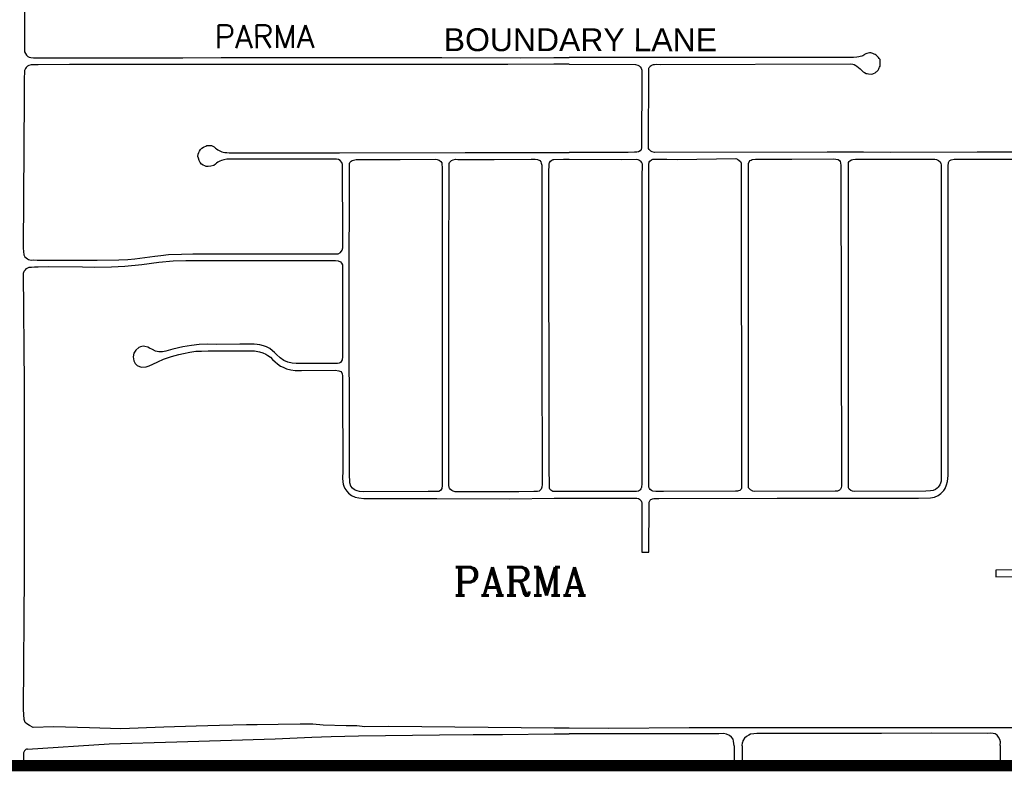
# Model space of a CAD drawing. Header units: feet. Extents: x 2021059 to 2089059, y 513864 to 581864.
# Tile 7 of 16: x 2034640 to 2038087, y 531094 to 533725. Entities that reach past the tile are written whole.
import ezdxf
from ezdxf.enums import TextEntityAlignment as Align

# ---------------------------------------------------------------- set-up
doc = ezdxf.new("R2010")
doc.units = ezdxf.units.FT
doc.header["$LTSCALE"] = 100
doc.header["$MEASUREMENT"] = 0
doc.linetypes.add('PHANTOM', pattern=[2.5, 1.25, -0.25, 0.25, -0.25, 0.25, -0.25])
for name, color, linetype in [('CITY-NAME', 2, 'Continuous'), ('DIM', 3, 'Continuous'), ('DIVISIONS', 2, 'PHANTOM'), ('ROAD', 4, 'Continuous'), ('ROADNAME', 5, 'Continuous')]:
    doc.layers.add(name, color=color, linetype=linetype)
doc.styles.add('COMPLEX', font='COMPLEX', dxfattribs={"height": 40})
doc.styles.add('Romans', font='romans.shx')
doc.styles.get("Standard").update_dxf_attribs({"font": 'arial.ttf'})

msp = doc.modelspace()

# ---------------------------------------------------------------- linework, layer by layer
at = {"layer": 'DIM', "const_width": 40}
msp.add_lwpolyline([(2041774.8, 541286.7), (2041774.8, 531113.9), (2029774.8, 531113.9), (2029774.8, 541286.7)], close=True, dxfattribs=at)
at = {"layer": 'ROAD'}
for p, q in [((2034653.6, 531158.3), (2034653.6, 531113.3)), ((2037140.8, 531183), (2037140.8, 531113.9)), ((2037169.3, 531183.6), (2037169.3, 531113.9)), ((2038072.5, 531184.1), (2038072.5, 531113.9))]:
    msp.add_line(p, q, dxfattribs=at)
at = {"layer": 'ROAD', "flags": 128}
for points in [[(2034659.6, 534135), (2034656.6, 533626.8), (2034657.3, 533613.2), (2034660.4, 533607.1), (2034664.1, 533601.5), (2034668.7, 533597), (2034673.1, 533594.5), (2034679.5, 533592.5), (2034688.6, 533591.8), (2034697.1, 533592.2), (2034718.6, 533592.3), (2034881.1, 533592.2), (2034953.1, 533592.3), (2035032.4, 533591.8), (2035118.7, 533592), (2035211.3, 533592.2), (2035345.4, 533593), (2035636.4, 533592.4), (2036117.5, 533592.4), (2036392.7, 533592.3), (2036509.7, 533593), (2036563.5, 533593)], [(2038159.9, 533261.3), (2037991.9, 533261.6), (2037689.4, 533260.9), (2037593.5, 533261), (2037466.9, 533261.3), (2036862.5, 533260.2), (2036854, 533262.4), (2036849.2, 533265), (2036845.9, 533268.2), (2036843.2, 533271.3), (2036841.5, 533274.9), (2036841, 533279.6), (2036841.7, 533549.8), (2036842.3, 533555.8), (2036843.4, 533558.1), (2036845.2, 533560.6), (2036847.1, 533562.9), (2036850.5, 533565), (2036855, 533567), (2036858.7, 533568), (2036861.8, 533568.4), (2036868.4, 533569.2), (2036881.4, 533568.8), (2037548.3, 533570.6), (2037556.4, 533569.4), (2037560.6, 533567.9), (2037566.4, 533564.9), (2037570.3, 533562.2), (2037576, 533557.5), (2037582.1, 533552.9), (2037588.1, 533546.9), (2037592.8, 533543.2), (2037597, 533540.3), (2037602.5, 533537.4), (2037606.4, 533536.7), (2037610.7, 533536.1), (2037620.7, 533534.6), (2037626.2, 533535.4), (2037628.9, 533536.6), (2037634.3, 533539.7), (2037637.8, 533542.3), (2037640.5, 533544.4), (2037643.2, 533546.7), (2037645, 533549.1), (2037647.2, 533552.9), (2037648.9, 533556.4), (2037650, 533559.2), (2037651.6, 533563.1), (2037651.7, 533568.4), (2037652, 533574.2), (2037652, 533579.5), (2037651.5, 533586.5), (2037648.8, 533590), (2037646.3, 533593.2), (2037643.9, 533595.6), (2037638.3, 533601), (2037634.6, 533603.2), (2037631.3, 533605.1), (2037626.5, 533606.8), (2037622.4, 533608.3), (2037619.1, 533608.8), (2037615.2, 533608.9), (2037610.5, 533608.2), (2037605.9, 533607.5), (2037602.3, 533606.3), (2037600, 533605.1), (2037597.2, 533603.1), (2037594.7, 533601.1), (2037591.7, 533599.2), (2037587.3, 533597.5), (2037582.3, 533595.9), (2037577.1, 533595), (2037570.6, 533594.6), (2037558.4, 533593.1), (2036563.5, 533593)], [(2036563.5, 533569.1), (2036509.7, 533569.1), (2036348.9, 533568.3), (2036135.3, 533568.5), (2035978.6, 533568.2), (2035838.9, 533568.4), (2035622.4, 533567.9), (2035480.6, 533568.3), (2035245.9, 533567.9), (2035118.1, 533568), (2034814.4, 533568.1), (2034704.7, 533567.8), (2034679.7, 533567.6), (2034672.1, 533564.6), (2034667.6, 533562.3), (2034665, 533560.4), (2034662.2, 533558.1), (2034660.4, 533554.8), (2034659.3, 533551.7), (2034657.3, 533546.9), (2034655.9, 533514.8), (2034655.4, 533454.5), (2034652.5, 532925.4), (2034654.2, 532902.4), (2034658.3, 532894.7), (2034663.1, 532891.1), (2034667.6, 532887.9), (2034671.3, 532886.1), (2034675.6, 532884.4), (2034680.2, 532883.7), (2034689.7, 532884.2), (2034701.4, 532883.7), (2034714.2, 532883.7), (2034849, 532883.4), (2034910.9, 532883.3), (2034986.9, 532884), (2035019.1, 532886.1), (2035043.3, 532888.6), (2035078.2, 532893), (2035113.1, 532897.8), (2035133.7, 532900.1), (2035161.4, 532902.7), (2035206.1, 532904.6), (2035245.5, 532905.6), (2035279.1, 532905.6), (2035307.3, 532905.5), (2035359.6, 532905.8), (2035420.5, 532905.7), (2035605.6, 532906.1), (2035724.9, 532905.9), (2035754.6, 532905.7), (2035762.7, 532910.1), (2035768.9, 532917.9), (2035771, 532926.8), (2035771.3, 532955.9), (2035770.5, 533217.8), (2035768.2, 533225.7), (2035762.2, 533232.5), (2035756, 533236.1), (2035749.2, 533237.5), (2035669.4, 533236.5), (2035365.3, 533236.8), (2035354, 533234.3), (2035346.7, 533232), (2035340.4, 533229.6), (2035333.7, 533226.7), (2035328.8, 533222.8), (2035325.5, 533219.9), (2035319, 533215.3), (2035308.9, 533212.2), (2035300.1, 533211), (2035293.3, 533211.6), (2035287.5, 533213.5), (2035281.9, 533216.5), (2035276.3, 533220), (2035271.3, 533224.9), (2035268, 533231.9), (2035265.6, 533240.1), (2035264.1, 533246.2), (2035264.5, 533254), (2035266.6, 533260.7), (2035269.8, 533265.4), (2035272.8, 533271.2), (2035277.7, 533275.2), (2035282.9, 533279.2), (2035285.8, 533280.7), (2035291, 533282.9), (2035295.1, 533284.4), (2035301.6, 533285.1), (2035306.4, 533285), (2035311.8, 533284.3), (2035316.1, 533282.9), (2035321.1, 533279.7), (2035325.6, 533276.1), (2035328.7, 533273.5), (2035333.5, 533270), (2035338.6, 533267), (2035347.4, 533262.8), (2035352.8, 533261.5), (2035357.8, 533260.7), (2035365.1, 533260.1), (2035373.3, 533259.4), (2035382, 533259.4), (2035517.8, 533259.4), (2035759.9, 533259.6), (2036199.5, 533260.3), (2036509.9, 533260.5), (2036563.5, 533260.5)], [(2036563.5, 533569.1), (2036795.1, 533569), (2036803.3, 533566.7), (2036807.9, 533563.9), (2036812.2, 533559.8), (2036815.3, 533555.7), (2036817.7, 533549), (2036817.6, 533534.6), (2036816.9, 533276.7), (2036815.4, 533270.8), (2036812, 533266.2), (2036806.3, 533262.3), (2036799.7, 533261.1), (2036792.5, 533261), (2036769.7, 533260.7), (2036715.2, 533260.5), (2036623.4, 533260.5), (2036563.5, 533260.5)], [(2036563.5, 532073.3), (2036517.8, 532073.2), (2036506.1, 532074), (2036502.8, 532075.7), (2036499.4, 532078), (2036496.3, 532081.7), (2036494, 532085.1), (2036494, 532098.1), (2036494.1, 532115.8), (2036493.1, 532134.8), (2036492.8, 533196.4), (2036492.9, 533213.1), (2036493.2, 533219.6), (2036495, 533225), (2036495.6, 533226.5), (2036498.2, 533229.8), (2036502.9, 533234), (2036507, 533236), (2036509.9, 533236), (2036543.3, 533236.8), (2036563.5, 533236.7)], [(2036563.5, 532049.7), (2036595.2, 532049.6), (2036790.8, 532050.2), (2036795.3, 532050.3), (2036800.5, 532049.8), (2036805.8, 532048.5), (2036809.9, 532046.2), (2036813.3, 532043.2), (2036815, 532040.9), (2036816.9, 532037.4), (2036818.3, 532034.5), (2036817.8, 531860.6), (2036842.4, 531861.4), (2036843.7, 532033), (2036843.8, 532036.6), (2036845.8, 532041.2), (2036847.2, 532043.2), (2036849.6, 532045.2), (2036852.2, 532046.9), (2036855, 532048), (2036859.2, 532049), (2036865, 532049.1), (2036877.8, 532049.2), (2037291.7, 532049.7), (2037542.6, 532050.6), (2037734.1, 532050.3), (2037785.7, 532050.1), (2037828.3, 532051.6), (2037842.8, 532054), (2037855, 532059.7), (2037864.1, 532066.6), (2037874.5, 532076.9), (2037879, 532084.2), (2037884.3, 532097.2), (2037887.2, 532108.3), (2037889.8, 532129.6), (2037889.6, 533212), (2037891.3, 533225), (2037893.2, 533229.6), (2037896.3, 533232.4), (2037900.1, 533234.8), (2037910.9, 533236.8), (2038172.1, 533236.8)], [(2036563.5, 533236.7), (2036747.6, 533236.3), (2036799.4, 533236.5), (2036804.3, 533235.5), (2036807.1, 533234.3), (2036810.3, 533232.3), (2036813.4, 533229.7), (2036815.9, 533226.9), (2036817.4, 533223.8), (2036818.9, 533218.3), (2036818.8, 533213), (2036818.3, 533181), (2036818.1, 532101), (2036816.7, 532087.3), (2036814.4, 532082.4), (2036812.1, 532079.1), (2036809.8, 532076.9), (2036805.7, 532074.8), (2036799.5, 532073.5), (2036794.8, 532073.6), (2036563.5, 532073.3)], [(2036563.5, 531244.8), (2036511, 531245), (2035932.6, 531250.4), (2035848.7, 531249), (2035820.2, 531253.4), (2035783, 531253.1), (2035702.2, 531255.6), (2035666.4, 531258.5), (2035621.5, 531259), (2035545, 531258.1), (2035471.3, 531257.1), (2035434.1, 531256.6), (2035339.4, 531254), (2035258.3, 531252), (2035144.5, 531248.3), (2034994, 531242.5), (2034884.8, 531245.8), (2034758.8, 531249.6), (2034686.8, 531247.5), (2034673.8, 531254), (2034664.9, 531259.9), (2034658.8, 531265.2), (2034655.1, 531275.1), (2034653.6, 531310.7), (2034657, 531783.8), (2034657, 532448.1), (2034653.2, 532838), (2034655.4, 532844.4), (2034659.9, 532849.9), (2034664.2, 532854.4), (2034668, 532857.1), (2034673.6, 532858.5), (2034680.9, 532859.1), (2034692, 532859.8), (2034704.3, 532860.2), (2034740.7, 532861.4), (2034859.5, 532860), (2034903.5, 532859.4), (2034961.9, 532859.5), (2035007.9, 532861.9), (2035067.3, 532868.6), (2035126.5, 532876.3), (2035177.3, 532881), (2035221.2, 532882.5), (2035255.6, 532882.7), (2035307.1, 532881.8), (2035370.8, 532882.4), (2035448.1, 532881.9), (2035508.3, 532882.8), (2035745.5, 532882), (2035754.6, 532881.1), (2035762.9, 532877.3), (2035766.8, 532873.3), (2035769.8, 532867.1), (2035770.5, 532844), (2035769.8, 532785.9), (2035770.3, 532544.7), (2035768.7, 532534.4), (2035765.6, 532528.7), (2035762.8, 532525.7), (2035758.7, 532523.2), (2035752.4, 532521.5), (2035742.3, 532521.7), (2035608, 532521.2), (2035593.3, 532523.2), (2035578.2, 532526.6), (2035564.9, 532532.2), (2035552, 532541.9), (2035539.5, 532553.4), (2035532, 532560.6), (2035524.8, 532566.5), (2035515.7, 532573.6), (2035503.5, 532579.9), (2035493.1, 532583.5), (2035480.3, 532586.5), (2035470.8, 532588.5), (2035460.9, 532589.4), (2035449.8, 532589.2), (2035411, 532588.9), (2035328.2, 532588.5), (2035297.1, 532588.9), (2035268, 532587.9), (2035241.3, 532584.9), (2035211, 532580.4), (2035176.3, 532572), (2035151, 532564.4), (2035139.7, 532562.3), (2035127.4, 532562.5), (2035115.3, 532564.7), (2035105.3, 532570.4), (2035094.6, 532575.2), (2035088.9, 532578.6), (2035078.4, 532581.3), (2035072.3, 532581.9), (2035063.1, 532580.1), (2035057.1, 532578.1), (2035046.2, 532568.7), (2035039.5, 532557.6), (2035037.3, 532544.8), (2035040, 532531), (2035044.5, 532521.3), (2035050.7, 532514.8), (2035065, 532508.9), (2035082.7, 532509.6), (2035093.5, 532514), (2035106.1, 532519.5), (2035123.5, 532528), (2035143, 532536.6), (2035171.3, 532546.5), (2035197.2, 532553.3), (2035213.1, 532556.5), (2035235.3, 532561.2), (2035256.5, 532564.4), (2035276.5, 532564.7), (2035299.6, 532566.2), (2035358.1, 532565.6), (2035404.2, 532566.2), (2035442.7, 532566.4), (2035461.7, 532566), (2035478.9, 532562.3), (2035490.9, 532558.7), (2035501.4, 532554.3), (2035508.9, 532549.9), (2035517.8, 532543.7), (2035524.6, 532536.1), (2035533.9, 532527.2), (2035542.1, 532520.2), (2035553.4, 532512.7), (2035562.2, 532508.7), (2035573.9, 532503.1), (2035589.1, 532499.4), (2035604.3, 532497.3), (2035626.6, 532496.8), (2035744.2, 532497.8), (2035757.4, 532496.1), (2035763.7, 532493.7), (2035767.1, 532489.1), (2035768.8, 532485.3), (2035770.3, 532478.5), (2035770.1, 532444.8), (2035770.6, 532144.3), (2035770.3, 532120.6), (2035770.6, 532106.9), (2035772.7, 532098.7), (2035774.3, 532091.9), (2035778.7, 532084.3), (2035784.7, 532075.2), (2035791.1, 532067.4), (2035802, 532059.1), (2035813.8, 532053.7), (2035827.2, 532051), (2035845, 532048.6), (2035868.2, 532048.9), (2035895.8, 532049.1), (2035924.5, 532049.3), (2035953.6, 532049.4), (2035998.8, 532049), (2036046, 532049), (2036100.3, 532048.7), (2036355.9, 532048.3), (2036510.6, 532049.7), (2036563.5, 532049.7)], [(2038378.4, 531799.1), (2038057.1, 531798.1), (2038057, 531774.4), (2038313.3, 531775.6)], [(2038223.4, 531246.4), (2038044.1, 531246.3), (2037830, 531245.8), (2037534.2, 531245.7), (2037334.3, 531245.5), (2037106.4, 531245.7), (2036983.5, 531246.5), (2036702, 531244.3), (2036563.5, 531244.8)], [(2037139.1, 531199.6), (2037137.3, 531206.3), (2037132, 531213.7), (2037124.7, 531218.7), (2037114, 531223.4), (2037103.6, 531225.9), (2037087.8, 531225.4), (2037023.7, 531225.6), (2036809.6, 531225.5), (2036563.5, 531224.7)], [(2038072.5, 531184.1), (2038073.5, 531197.1), (2038070.6, 531205.8), (2038066.2, 531213.5), (2038061.5, 531220.1), (2038054.7, 531225.1), (2038047.9, 531226.8), (2038039, 531227.1), (2038026.3, 531226.8), (2037833.4, 531227.3), (2037657.2, 531226.8), (2037439.5, 531226.4), (2037220.9, 531225.7), (2037209.9, 531225.6), (2037198.6, 531223.9), (2037192.5, 531220.4), (2037184.6, 531216), (2037177.3, 531210.4), (2037171.8, 531200.9), (2037170.2, 531195.2)], [(2034666.8, 531171.5), (2034953.1, 531189.5), (2035190.2, 531197.4), (2035533.9, 531208.1), (2035662.6, 531213.5), (2035730.8, 531216.1), (2035826.2, 531218.1), (2036109.2, 531221.7), (2036227.2, 531222.7), (2036330.2, 531222.9), (2036511.1, 531224.5), (2036563.5, 531224.7)], [(2037140.8, 531183), (2037138.7, 531199.5)], [(2037169.3, 531183.6), (2037170.2, 531194.8)]]:
    msp.add_lwpolyline(points, dxfattribs=at)
for points in [[(2035971.4, 533236), (2036095.1, 533236.8), (2036101.6, 533236.3), (2036108.7, 533233.5), (2036114.1, 533229.4), (2036117.3, 533224.5), (2036117.9, 533219.7), (2036118.6, 533207.5), (2036119.4, 533144), (2036118.9, 532392.6), (2036119.1, 532094.9), (2036118.1, 532084.3), (2036112.7, 532077.3), (2036107.4, 532074), (2036069.6, 532073.8), (2035841.9, 532072.8), (2035829.5, 532073.4), (2035820.9, 532075.6), (2035811.9, 532079.7), (2035804.7, 532085), (2035798.8, 532091.9), (2035795.6, 532104.2), (2035793.9, 532135.5), (2035794.7, 532206.3), (2035793.8, 532742.2), (2035794.3, 533221.7), (2035796.2, 533225.6), (2035800.8, 533230.3), (2035804.2, 533232.8), (2035808, 533234.1), (2035818.2, 533236), (2035846.4, 533235.3), (2035876.4, 533236.3)], [(2036300.4, 533236), (2036429.9, 533236.8), (2036444, 533237.1), (2036453, 533235.8), (2036461.1, 533232.4), (2036464.5, 533228), (2036465.9, 533223.2), (2036467.5, 533216.5), (2036468, 532576.8), (2036468.4, 532098.5), (2036468, 532088.1), (2036465.3, 532082.2), (2036462.1, 532077.9), (2036458.3, 532075.1), (2036452, 532073), (2036440.3, 532073.2), (2036387.4, 532072.6), (2036329.8, 532072.6), (2036270.8, 532072.9), (2036175.4, 532072.8), (2036163.9, 532072.8), (2036157.5, 532074.1), (2036152.5, 532076.5), (2036148, 532080.6), (2036145, 532085.1), (2036143.7, 532087.9), (2036142.1, 532096.2), (2036142.3, 532108), (2036142.4, 532830.6), (2036143.2, 533216.4), (2036143.3, 533222.1), (2036144.9, 533225.8), (2036148, 533228.9), (2036151.6, 533232.1), (2036157.3, 533234.9), (2036165.1, 533236.6), (2036174.1, 533236.3)], [(2036942.5, 533236.3), (2037146.9, 533239.1), (2037152.7, 533237.4), (2037158.5, 533232.8), (2037163.3, 533228.5), (2037165.5, 533223.3), (2037165.9, 533214.1), (2037167.2, 532097.3), (2037166.9, 532085.2), (2037165.8, 532082), (2037162.5, 532078.5), (2037160.7, 532077.2), (2037156.2, 532075.8), (2037152.8, 532074.7), (2037146.2, 532074.4), (2036893.5, 532073.2), (2036866.8, 532073.4), (2036856.8, 532074.8), (2036851.2, 532077), (2036847.5, 532080), (2036844.2, 532084.4), (2036841.9, 532088.8), (2036841.9, 532095.2), (2036842.6, 533219.7), (2036842.9, 533225.8), (2036843.5, 533226.9), (2036845.9, 533230.5), (2036851.5, 533235.1), (2036856.3, 533236.5), (2036861.7, 533237.3), (2036877.2, 533237.1), (2036905.6, 533236.8)], [(2037342.9, 533237.4), (2037489.1, 533238.2), (2037504.6, 533236.1), (2037509.5, 533232.6), (2037512.4, 533228.8), (2037513.3, 533224.1), (2037514.5, 533215.1), (2037516.2, 532093.7), (2037515.6, 532086), (2037513.2, 532081.9), (2037509.8, 532078.3), (2037502.2, 532074.8), (2037499.1, 532074.5), (2037494.2, 532074.3), (2037211.8, 532073.5), (2037206.1, 532074.4), (2037198.4, 532079.5), (2037195, 532082.6), (2037191.7, 532086.7), (2037191.2, 532092.9), (2037191.5, 532113.1), (2037190.6, 533222.4), (2037193.1, 533227.7), (2037196.8, 533231.8), (2037200.4, 533234.1), (2037204.1, 533236.1), (2037215.8, 533237.2), (2037291, 533237.1)], [(2037691.3, 533237.3), (2037837.1, 533236.5), (2037843.6, 533237), (2037849, 533236.4), (2037852.1, 533235.2), (2037856.8, 533232.5), (2037862, 533227.9), (2037864.7, 533222.3), (2037865.3, 533217), (2037865, 533198.5), (2037865.8, 532119.8), (2037865.4, 532109.4), (2037863.3, 532103.2), (2037860.8, 532097.3), (2037855.4, 532088.9), (2037851.5, 532085.1), (2037845.3, 532080.5), (2037837.4, 532076.9), (2037828.2, 532075.7), (2037812.1, 532074.1), (2037560.9, 532073.3), (2037555.6, 532074.2), (2037549.3, 532077.3), (2037544, 532082.2), (2037541.1, 532086.8), (2037541.1, 532091.9), (2037540.9, 533218.5), (2037541, 533225.7), (2037543.6, 533228.5), (2037546.2, 533231.7), (2037551.7, 533234.6), (2037556.8, 533235.7), (2037566.2, 533236.7), (2037572, 533236.6)]]:
    msp.add_lwpolyline(points, close=True, dxfattribs=at)
at = {"layer": 'ROAD'}
msp.add_arc((2034668.2, 531156.8), 14.7, 95.5461, 185.9316, dxfattribs=at)

# ---------------------------------------------------------------- texts
at = {"layer": 'CITY-NAME', "style": 'COMPLEX'}
msp.add_text('PARMA', height=100, dxfattribs=at).set_placement((2036391.8, 531758.9), align=Align.MIDDLE)
at = {"layer": 'DIVISIONS', "style": 'Romans'}
msp.add_text('PARMA', height=80, rotation=0.144, dxfattribs=at).set_placement((2035497, 533666.2), align=Align.MIDDLE)
at = {"layer": 'ROADNAME'}
msp.add_text('BOUNDARY LANE', height=80, rotation=359.9748, dxfattribs=at).set_placement((2036124.4, 533615.4))

doc.saveas('drawing.dxf')
